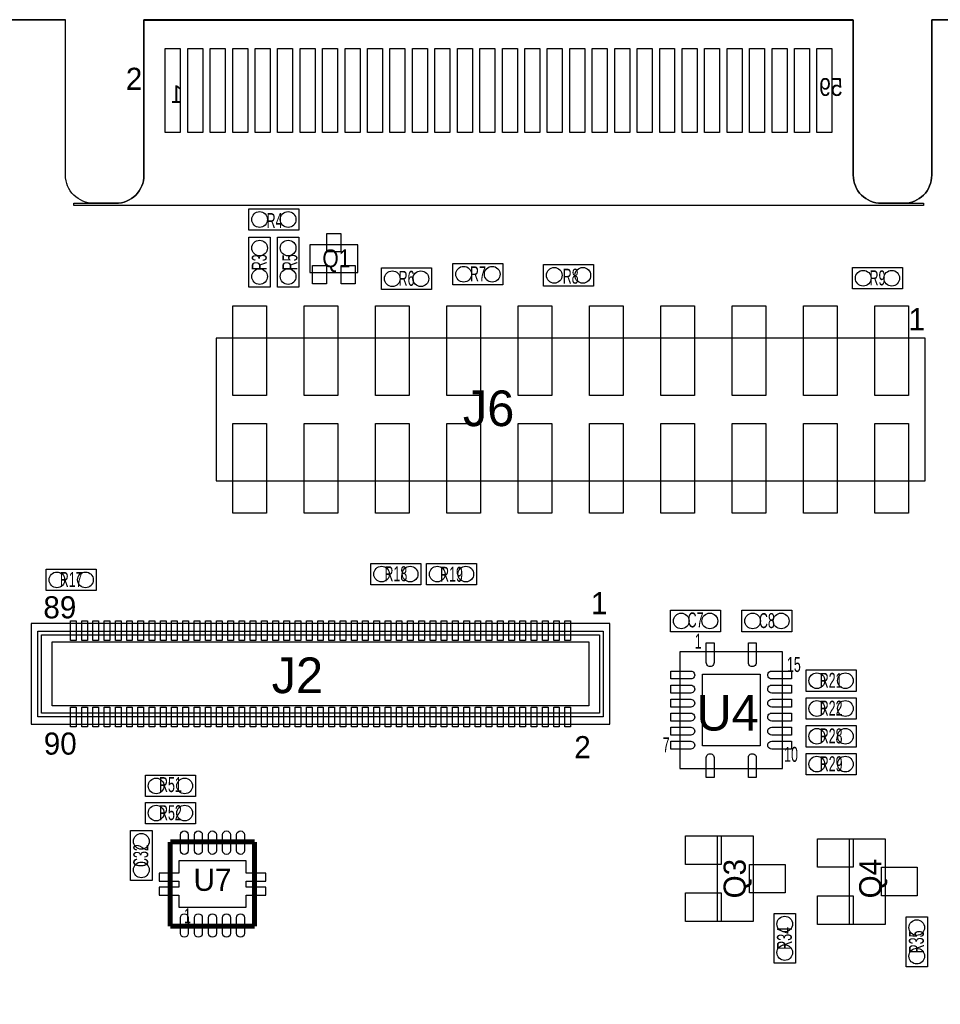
# Model space of a CAD drawing. Extents: x 12 to 131, y 89 to 179.
# Tile 5 of 7: x 51 to 84, y 141 to 176. Entities that reach past the tile are written whole.
import ezdxf
from ezdxf.enums import TextEntityAlignment as Align

# ---------------------------------------------------------------- set-up
doc = ezdxf.new("R2010")
doc.units = 0
for name, color, linetype in [('BG_OUTLINE', 3, 'CONTINUOUS'), ('PG_ASSEMBLY_BOTTOM', 30, 'CONTINUOUS'), ('PG_ASSEMBLY_TOP', 253, 'CONTINUOUS'), ('PIN_BOTTOM', 211, 'CONTINUOUS'), ('PIN_TOP', 173, 'CONTINUOUS'), ('RD_ASSEMBLY_TOP', 2, 'CONTINUOUS')]:
    doc.layers.add(name, color=color, linetype=linetype)

msp = doc.modelspace()

# ---------------------------------------------------------------- linework, layer by layer
at = {"layer": 'BG_OUTLINE'}
for points in [[(12.3952, 176.38776), (52.451, 176.38776)], [(52.451, 170.84802), (52.451, 176.38776)], [(55.24373, 176.38776), (80.49387, 176.38776)], [(55.24373, 170.84802), (55.24373, 176.38776)], [(80.49387, 170.84802), (80.49387, 176.38776)], [(83.2866, 176.38776), (130.5052, 176.38776)], [(83.2866, 170.84802), (83.2866, 176.38776)], [(54.243732, 169.848022), (53.450998, 169.848022)], [(82.286602, 169.848022), (81.493868, 169.848022)]]:
    msp.add_lwpolyline(points, dxfattribs=at)
msp.add_lwpolyline([(130.5052, 89.38768), (130.5052, 176.38776), (83.2866, 176.38776), (83.2866, 170.84802, -0.414216), (82.286602, 169.848022), (81.493868, 169.848022, -0.414216), (80.49387, 170.84802), (80.49387, 176.38776), (55.24373, 176.38776), (55.24373, 170.84802, -0.414216), (54.243732, 169.848022), (53.450998, 169.848022, -0.414216), (52.451, 170.84802), (52.451, 176.38776), (12.3952, 176.38776), (12.3952, 89.38768)], format="xyb", close=True, dxfattribs=at)
for points in [[(53.450998, 169.848022, -0.414216), (52.451, 170.84802)], [(54.243732, 169.848022, 0.414216), (55.24373, 170.84802)], [(81.493868, 169.848022, -0.414216), (80.49387, 170.84802)], [(82.286602, 169.848022, 0.414216), (83.2866, 170.84802)]]:
    msp.add_lwpolyline(points, format="xyb", dxfattribs=at)
at = {"layer": 'PG_ASSEMBLY_BOTTOM'}
for points in [[(55.24373, 170.84802), (55.24373, 176.368202)], [(55.24373, 176.368202), (80.49387, 176.368202)], [(55.24373, 170.84802), (55.24373, 176.368202)], [(55.24373, 176.368202), (80.49387, 176.368202)], [(55.24373, 170.84802), (55.24373, 176.368202)], [(55.24373, 176.368202), (80.49387, 176.368202)], [(55.24373, 170.84802), (55.24373, 176.368202)], [(55.24373, 176.368202), (80.49387, 176.368202)], [(55.24373, 170.84802), (55.24373, 176.368202)], [(55.24373, 176.368202), (80.49387, 176.368202)], [(55.24373, 170.84802), (55.24373, 176.368202)], [(55.24373, 176.368202), (80.49387, 176.368202)], [(55.24373, 170.84802), (55.24373, 176.368202)], [(55.24373, 176.368202), (80.49387, 176.368202)], [(55.24373, 170.84802), (55.24373, 176.368202)], [(55.24373, 176.368202), (80.49387, 176.368202)], [(55.24373, 170.84802), (55.24373, 176.368202)], [(55.24373, 176.368202), (80.49387, 176.368202)], [(55.24373, 170.84802), (55.24373, 176.368202)], [(55.24373, 176.368202), (80.49387, 176.368202)], [(55.24373, 170.84802), (55.24373, 176.368202)], [(55.24373, 176.368202), (80.49387, 176.368202)], [(55.24373, 170.84802), (55.24373, 176.368202)], [(55.24373, 176.368202), (80.49387, 176.368202)], [(55.24373, 170.84802), (55.24373, 176.368202)], [(55.24373, 176.368202), (80.49387, 176.368202)], [(55.24373, 170.84802), (55.24373, 176.368202)], [(55.24373, 176.368202), (80.49387, 176.368202)], [(55.24373, 170.84802), (55.24373, 176.368202)], [(55.24373, 176.368202), (80.49387, 176.368202)], [(55.24373, 170.84802), (55.24373, 176.368202)], [(55.24373, 176.368202), (80.49387, 176.368202)], [(80.49387, 176.368202), (80.49387, 170.84802)], [(80.49387, 176.368202), (80.49387, 170.84802)], [(80.49387, 176.368202), (80.49387, 170.84802)], [(80.49387, 176.368202), (80.49387, 170.84802)], [(80.49387, 176.368202), (80.49387, 170.84802)], [(80.49387, 176.368202), (80.49387, 170.84802)], [(80.49387, 176.368202), (80.49387, 170.84802)], [(80.49387, 176.368202), (80.49387, 170.84802)], [(80.49387, 176.368202), (80.49387, 170.84802)], [(80.49387, 176.368202), (80.49387, 170.84802)], [(80.49387, 176.368202), (80.49387, 170.84802)], [(80.49387, 176.368202), (80.49387, 170.84802)], [(80.49387, 176.368202), (80.49387, 170.84802)], [(80.49387, 176.368202), (80.49387, 170.84802)], [(80.49387, 176.368202), (80.49387, 170.84802)], [(80.49387, 176.368202), (80.49387, 170.84802)], [(52.743862, 169.768012), (52.743862, 169.848022)], [(52.743862, 169.848022), (54.243732, 169.848022)], [(52.743862, 169.768012), (52.743862, 169.848022)], [(52.743862, 169.848022), (54.243732, 169.848022)], [(52.743862, 169.768012), (52.743862, 169.848022)], [(52.743862, 169.848022), (54.243732, 169.848022)], [(52.743862, 169.768012), (52.743862, 169.848022)], [(52.743862, 169.848022), (54.243732, 169.848022)], [(52.743862, 169.768012), (52.743862, 169.848022)], [(52.743862, 169.848022), (54.243732, 169.848022)], [(52.743862, 169.768012), (52.743862, 169.848022)], [(52.743862, 169.848022), (54.243732, 169.848022)], [(52.743862, 169.768012), (52.743862, 169.848022)], [(52.743862, 169.848022), (54.243732, 169.848022)], [(52.743862, 169.768012), (52.743862, 169.848022)], [(52.743862, 169.848022), (54.243732, 169.848022)], [(52.743862, 169.768012), (52.743862, 169.848022)], [(52.743862, 169.848022), (54.243732, 169.848022)], [(52.743862, 169.768012), (52.743862, 169.848022)], [(52.743862, 169.848022), (54.243732, 169.848022)], [(52.743862, 169.768012), (52.743862, 169.848022)], [(52.743862, 169.848022), (54.243732, 169.848022)], [(52.743862, 169.768012), (52.743862, 169.848022)], [(52.743862, 169.848022), (54.243732, 169.848022)], [(52.743862, 169.768012), (52.743862, 169.848022)], [(52.743862, 169.848022), (54.243732, 169.848022)], [(52.743862, 169.768012), (52.743862, 169.848022)], [(52.743862, 169.848022), (54.243732, 169.848022)], [(52.743862, 169.768012), (52.743862, 169.848022)], [(52.743862, 169.848022), (54.243732, 169.848022)], [(52.743862, 169.768012), (52.743862, 169.848022)], [(52.743862, 169.848022), (54.243732, 169.848022)], [(82.993738, 169.768012), (52.743862, 169.768012)], [(82.993738, 169.768012), (52.743862, 169.768012)], [(82.993738, 169.768012), (52.743862, 169.768012)], [(82.993738, 169.768012), (52.743862, 169.768012)], [(82.993738, 169.768012), (52.743862, 169.768012)], [(82.993738, 169.768012), (52.743862, 169.768012)], [(82.993738, 169.768012), (52.743862, 169.768012)], [(82.993738, 169.768012), (52.743862, 169.768012)], [(82.993738, 169.768012), (52.743862, 169.768012)], [(82.993738, 169.768012), (52.743862, 169.768012)], [(82.993738, 169.768012), (52.743862, 169.768012)], [(82.993738, 169.768012), (52.743862, 169.768012)], [(82.993738, 169.768012), (52.743862, 169.768012)], [(82.993738, 169.768012), (52.743862, 169.768012)], [(82.993738, 169.768012), (52.743862, 169.768012)], [(82.993738, 169.768012), (52.743862, 169.768012)], [(81.493868, 169.848022), (82.993738, 169.848022)], [(81.493868, 169.848022), (82.993738, 169.848022)], [(81.493868, 169.848022), (82.993738, 169.848022)], [(81.493868, 169.848022), (82.993738, 169.848022)], [(81.493868, 169.848022), (82.993738, 169.848022)], [(81.493868, 169.848022), (82.993738, 169.848022)], [(81.493868, 169.848022), (82.993738, 169.848022)], [(81.493868, 169.848022), (82.993738, 169.848022)], [(81.493868, 169.848022), (82.993738, 169.848022)], [(81.493868, 169.848022), (82.993738, 169.848022)], [(81.493868, 169.848022), (82.993738, 169.848022)], [(81.493868, 169.848022), (82.993738, 169.848022)], [(81.493868, 169.848022), (82.993738, 169.848022)], [(81.493868, 169.848022), (82.993738, 169.848022)], [(81.493868, 169.848022), (82.993738, 169.848022)], [(81.493868, 169.848022), (82.993738, 169.848022)], [(82.993738, 169.848022), (82.993738, 169.768012)], [(82.993738, 169.848022), (82.993738, 169.768012)], [(82.993738, 169.848022), (82.993738, 169.768012)], [(82.993738, 169.848022), (82.993738, 169.768012)], [(82.993738, 169.848022), (82.993738, 169.768012)], [(82.993738, 169.848022), (82.993738, 169.768012)], [(82.993738, 169.848022), (82.993738, 169.768012)], [(82.993738, 169.848022), (82.993738, 169.768012)], [(82.993738, 169.848022), (82.993738, 169.768012)], [(82.993738, 169.848022), (82.993738, 169.768012)], [(82.993738, 169.848022), (82.993738, 169.768012)], [(82.993738, 169.848022), (82.993738, 169.768012)], [(82.993738, 169.848022), (82.993738, 169.768012)], [(82.993738, 169.848022), (82.993738, 169.768012)], [(82.993738, 169.848022), (82.993738, 169.768012)], [(82.993738, 169.848022), (82.993738, 169.768012)], [(82.993738, 169.848022), (82.993738, 169.768012)]]:
    msp.add_lwpolyline(points, dxfattribs=at)
for points in [[(54.243732, 169.848022, 0.414216), (55.24373, 170.84802)], [(54.243732, 169.848022, 0.414216), (55.24373, 170.84802)], [(54.243732, 169.848022, 0.414216), (55.24373, 170.84802)], [(54.243732, 169.848022, 0.414216), (55.24373, 170.84802)], [(54.243732, 169.848022, 0.414216), (55.24373, 170.84802)], [(54.243732, 169.848022, 0.414216), (55.24373, 170.84802)], [(54.243732, 169.848022, 0.414216), (55.24373, 170.84802)], [(54.243732, 169.848022, 0.414216), (55.24373, 170.84802)], [(54.243732, 169.848022, 0.414216), (55.24373, 170.84802)], [(54.243732, 169.848022, 0.414216), (55.24373, 170.84802)], [(54.243732, 169.848022, 0.414216), (55.24373, 170.84802)], [(54.243732, 169.848022, 0.414216), (55.24373, 170.84802)], [(54.243732, 169.848022, 0.414216), (55.24373, 170.84802)], [(54.243732, 169.848022, 0.414216), (55.24373, 170.84802)], [(54.243732, 169.848022, 0.414216), (55.24373, 170.84802)], [(54.243732, 169.848022, 0.414216), (55.24373, 170.84802)], [(80.49387, 170.84802, 0.414216), (81.493868, 169.848022)], [(80.49387, 170.84802, 0.414216), (81.493868, 169.848022)], [(80.49387, 170.84802, 0.414216), (81.493868, 169.848022)], [(80.49387, 170.84802, 0.414216), (81.493868, 169.848022)], [(80.49387, 170.84802, 0.414216), (81.493868, 169.848022)], [(80.49387, 170.84802, 0.414216), (81.493868, 169.848022)], [(80.49387, 170.84802, 0.414216), (81.493868, 169.848022)], [(80.49387, 170.84802, 0.414216), (81.493868, 169.848022)], [(80.49387, 170.84802, 0.414216), (81.493868, 169.848022)], [(80.49387, 170.84802, 0.414216), (81.493868, 169.848022)], [(80.49387, 170.84802, 0.414216), (81.493868, 169.848022)], [(80.49387, 170.84802, 0.414216), (81.493868, 169.848022)], [(80.49387, 170.84802, 0.414216), (81.493868, 169.848022)], [(80.49387, 170.84802, 0.414216), (81.493868, 169.848022)], [(80.49387, 170.84802, 0.414216), (81.493868, 169.848022)], [(80.49387, 170.84802, 0.414216), (81.493868, 169.848022)]]:
    msp.add_lwpolyline(points, format="xyb", dxfattribs=at)
at = {"layer": 'PG_ASSEMBLY_TOP'}
for points in [[(55.24373, 170.84802), (55.24373, 176.368202)], [(55.24373, 176.368202), (80.49387, 176.368202)], [(55.24373, 170.84802), (55.24373, 176.368202)], [(55.24373, 176.368202), (80.49387, 176.368202)], [(55.24373, 170.84802), (55.24373, 176.368202)], [(55.24373, 176.368202), (80.49387, 176.368202)], [(55.24373, 170.84802), (55.24373, 176.368202)], [(55.24373, 176.368202), (80.49387, 176.368202)], [(55.24373, 170.84802), (55.24373, 176.368202)], [(55.24373, 176.368202), (80.49387, 176.368202)], [(55.24373, 170.84802), (55.24373, 176.368202)], [(55.24373, 176.368202), (80.49387, 176.368202)], [(55.24373, 170.84802), (55.24373, 176.368202)], [(55.24373, 176.368202), (80.49387, 176.368202)], [(55.24373, 170.84802), (55.24373, 176.368202)], [(55.24373, 176.368202), (80.49387, 176.368202)], [(55.24373, 170.84802), (55.24373, 176.368202)], [(55.24373, 176.368202), (80.49387, 176.368202)], [(55.24373, 170.84802), (55.24373, 176.368202)], [(55.24373, 176.368202), (80.49387, 176.368202)], [(55.24373, 170.84802), (55.24373, 176.368202)], [(55.24373, 176.368202), (80.49387, 176.368202)], [(55.24373, 170.84802), (55.24373, 176.368202)], [(55.24373, 176.368202), (80.49387, 176.368202)], [(55.24373, 170.84802), (55.24373, 176.368202)], [(55.24373, 176.368202), (80.49387, 176.368202)], [(55.24373, 170.84802), (55.24373, 176.368202)], [(55.24373, 176.368202), (80.49387, 176.368202)], [(55.24373, 170.84802), (55.24373, 176.368202)], [(55.24373, 176.368202), (80.49387, 176.368202)], [(55.24373, 170.84802), (55.24373, 176.368202)], [(55.24373, 176.368202), (80.49387, 176.368202)], [(80.49387, 176.368202), (80.49387, 170.84802)], [(80.49387, 176.368202), (80.49387, 170.84802)], [(80.49387, 176.368202), (80.49387, 170.84802)], [(80.49387, 176.368202), (80.49387, 170.84802)], [(80.49387, 176.368202), (80.49387, 170.84802)], [(80.49387, 176.368202), (80.49387, 170.84802)], [(80.49387, 176.368202), (80.49387, 170.84802)], [(80.49387, 176.368202), (80.49387, 170.84802)], [(80.49387, 176.368202), (80.49387, 170.84802)], [(80.49387, 176.368202), (80.49387, 170.84802)], [(80.49387, 176.368202), (80.49387, 170.84802)], [(80.49387, 176.368202), (80.49387, 170.84802)], [(80.49387, 176.368202), (80.49387, 170.84802)], [(80.49387, 176.368202), (80.49387, 170.84802)], [(80.49387, 176.368202), (80.49387, 170.84802)], [(80.49387, 176.368202), (80.49387, 170.84802)], [(52.743862, 169.768012), (52.743862, 169.848022)], [(52.743862, 169.848022), (54.243732, 169.848022)], [(52.743862, 169.768012), (52.743862, 169.848022)], [(52.743862, 169.848022), (54.243732, 169.848022)], [(52.743862, 169.768012), (52.743862, 169.848022)], [(52.743862, 169.848022), (54.243732, 169.848022)], [(52.743862, 169.768012), (52.743862, 169.848022)], [(52.743862, 169.848022), (54.243732, 169.848022)], [(52.743862, 169.768012), (52.743862, 169.848022)], [(52.743862, 169.848022), (54.243732, 169.848022)], [(52.743862, 169.768012), (52.743862, 169.848022)], [(52.743862, 169.848022), (54.243732, 169.848022)], [(52.743862, 169.768012), (52.743862, 169.848022)], [(52.743862, 169.848022), (54.243732, 169.848022)], [(52.743862, 169.768012), (52.743862, 169.848022)], [(52.743862, 169.848022), (54.243732, 169.848022)], [(52.743862, 169.768012), (52.743862, 169.848022)], [(52.743862, 169.848022), (54.243732, 169.848022)], [(52.743862, 169.768012), (52.743862, 169.848022)], [(52.743862, 169.848022), (54.243732, 169.848022)], [(52.743862, 169.768012), (52.743862, 169.848022)], [(52.743862, 169.848022), (54.243732, 169.848022)], [(52.743862, 169.768012), (52.743862, 169.848022)], [(52.743862, 169.848022), (54.243732, 169.848022)], [(52.743862, 169.768012), (52.743862, 169.848022)], [(52.743862, 169.848022), (54.243732, 169.848022)], [(52.743862, 169.768012), (52.743862, 169.848022)], [(52.743862, 169.848022), (54.243732, 169.848022)], [(52.743862, 169.768012), (52.743862, 169.848022)], [(52.743862, 169.848022), (54.243732, 169.848022)], [(52.743862, 169.768012), (52.743862, 169.848022)], [(52.743862, 169.848022), (54.243732, 169.848022)], [(82.993738, 169.768012), (52.743862, 169.768012)], [(82.993738, 169.768012), (52.743862, 169.768012)], [(82.993738, 169.768012), (52.743862, 169.768012)], [(82.993738, 169.768012), (52.743862, 169.768012)], [(82.993738, 169.768012), (52.743862, 169.768012)], [(82.993738, 169.768012), (52.743862, 169.768012)], [(82.993738, 169.768012), (52.743862, 169.768012)], [(82.993738, 169.768012), (52.743862, 169.768012)], [(82.993738, 169.768012), (52.743862, 169.768012)], [(82.993738, 169.768012), (52.743862, 169.768012)], [(82.993738, 169.768012), (52.743862, 169.768012)], [(82.993738, 169.768012), (52.743862, 169.768012)], [(82.993738, 169.768012), (52.743862, 169.768012)], [(82.993738, 169.768012), (52.743862, 169.768012)], [(82.993738, 169.768012), (52.743862, 169.768012)], [(82.993738, 169.768012), (52.743862, 169.768012)], [(81.493868, 169.848022), (82.993738, 169.848022)], [(81.493868, 169.848022), (82.993738, 169.848022)], [(81.493868, 169.848022), (82.993738, 169.848022)], [(81.493868, 169.848022), (82.993738, 169.848022)], [(81.493868, 169.848022), (82.993738, 169.848022)], [(81.493868, 169.848022), (82.993738, 169.848022)], [(81.493868, 169.848022), (82.993738, 169.848022)], [(81.493868, 169.848022), (82.993738, 169.848022)], [(81.493868, 169.848022), (82.993738, 169.848022)], [(81.493868, 169.848022), (82.993738, 169.848022)], [(81.493868, 169.848022), (82.993738, 169.848022)], [(81.493868, 169.848022), (82.993738, 169.848022)], [(81.493868, 169.848022), (82.993738, 169.848022)], [(81.493868, 169.848022), (82.993738, 169.848022)], [(81.493868, 169.848022), (82.993738, 169.848022)], [(81.493868, 169.848022), (82.993738, 169.848022)], [(82.993738, 169.848022), (82.993738, 169.768012)], [(82.993738, 169.848022), (82.993738, 169.768012)], [(82.993738, 169.848022), (82.993738, 169.768012)], [(82.993738, 169.848022), (82.993738, 169.768012)], [(82.993738, 169.848022), (82.993738, 169.768012)], [(82.993738, 169.848022), (82.993738, 169.768012)], [(82.993738, 169.848022), (82.993738, 169.768012)], [(82.993738, 169.848022), (82.993738, 169.768012)], [(82.993738, 169.848022), (82.993738, 169.768012)], [(82.993738, 169.848022), (82.993738, 169.768012)], [(82.993738, 169.848022), (82.993738, 169.768012)], [(82.993738, 169.848022), (82.993738, 169.768012)], [(82.993738, 169.848022), (82.993738, 169.768012)], [(82.993738, 169.848022), (82.993738, 169.768012)], [(82.993738, 169.848022), (82.993738, 169.768012)], [(82.993738, 169.848022), (82.993738, 169.768012)], [(58.9788, 169.65168), (60.7568, 169.65168), (60.7568, 168.88968), (58.9788, 168.88968), (58.9788, 169.65168)], [(59.7408, 168.63568), (59.7408, 166.85768), (58.9788, 166.85768), (58.9788, 168.63568), (59.7408, 168.63568)], [(59.9948, 166.85768), (59.9948, 168.63568), (60.7568, 168.63568), (60.7568, 166.85768), (59.9948, 166.85768)], [(61.1505, 167.38346), (62.8523, 167.38346), (62.8523, 168.3639), (61.1505, 168.3639), (61.1505, 167.38346)], [(68.0212, 166.940738), (66.2432, 166.940738), (66.2432, 167.702738), (68.0212, 167.702738), (68.0212, 166.940738)], [(69.469, 167.663622), (71.247, 167.663622), (71.247, 166.901622), (69.469, 166.901622), (69.469, 167.663622)], [(65.4812, 166.78148), (63.7032, 166.78148), (63.7032, 167.54348), (65.4812, 167.54348), (65.4812, 166.78148)], [(82.2452, 166.798498), (80.4672, 166.798498), (80.4672, 167.560498), (82.2452, 167.560498), (82.2452, 166.798498)], [(83.058, 165.043358), (57.8104, 165.043358), (57.8104, 159.963358), (83.058, 159.963358), (83.058, 165.043358)], [(53.542692, 156.054298), (51.764692, 156.054298), (51.764692, 156.816298), (53.542692, 156.816298), (53.542692, 156.054298)], [(65.1002, 156.259022), (63.3222, 156.259022), (63.3222, 157.021022), (65.1002, 157.021022), (65.1002, 156.259022)], [(65.3034, 157.021022), (67.0814, 157.021022), (67.0814, 156.259022), (65.3034, 156.259022), (65.3034, 157.021022)], [(73.9902, 155.35148), (75.7682, 155.35148), (75.7682, 154.58948), (73.9902, 154.58948), (73.9902, 155.35148)], [(78.3082, 154.58948), (76.5302, 154.58948), (76.5302, 155.35148), (78.3082, 155.35148), (78.3082, 154.58948)], [(71.828406, 154.875738), (51.228498, 154.875738), (51.228498, 151.295862), (71.828406, 151.295862), (71.828406, 154.875738)], [(71.59244, 151.5618), (51.464464, 151.5618), (51.464464, 154.6098), (71.59244, 154.6098), (71.59244, 151.5618)], [(71.46544, 151.6888), (51.591464, 151.6888), (51.591464, 154.4828), (71.46544, 154.4828), (71.46544, 151.6888), (71.33844, 151.6888)], [(71.08444, 151.9428), (51.972464, 151.9428), (51.972464, 154.2288), (71.08444, 154.2288), (71.08444, 151.9428)], [(74.32294, 153.87066), (74.32294, 149.7203), (77.97546, 149.7203), (77.97546, 153.87066), (74.32294, 153.87066)], [(80.5942, 152.462738), (78.8162, 152.462738), (78.8162, 153.224738), (80.5942, 153.224738), (80.5942, 152.462738)], [(80.5942, 151.472138), (78.8162, 151.472138), (78.8162, 152.234138), (80.5942, 152.234138), (80.5942, 151.472138)], [(80.5942, 150.481538), (78.8162, 150.481538), (78.8162, 151.243538), (80.5942, 151.243538), (80.5942, 150.481538)], [(80.5942, 149.490938), (78.8162, 149.490938), (78.8162, 150.252938), (80.5942, 150.252938), (80.5942, 149.490938)], [(55.295292, 149.475698), (57.073292, 149.475698), (57.073292, 148.713698), (55.295292, 148.713698), (55.295292, 149.475698)], [(57.073292, 147.748498), (55.295292, 147.748498), (55.295292, 148.510498), (57.073292, 148.510498), (57.073292, 147.748498)], [(54.769258, 145.72488), (54.769258, 147.50288), (55.531258, 147.50288), (55.531258, 145.72488), (54.769258, 145.72488)], [(78.4352, 144.55648), (78.4352, 142.77848), (77.6732, 142.77848), (77.6732, 144.55648), (78.4352, 144.55648)], [(83.1342, 144.42948), (83.1342, 142.65148), (82.3722, 142.65148), (82.3722, 144.42948), (83.1342, 144.42948)]]:
    msp.add_lwpolyline(points, dxfattribs=at)
for points in [[(54.243732, 169.848022, 0.414216), (55.24373, 170.84802)], [(54.243732, 169.848022, 0.414216), (55.24373, 170.84802)], [(54.243732, 169.848022, 0.414216), (55.24373, 170.84802)], [(54.243732, 169.848022, 0.414216), (55.24373, 170.84802)], [(54.243732, 169.848022, 0.414216), (55.24373, 170.84802)], [(54.243732, 169.848022, 0.414216), (55.24373, 170.84802)], [(54.243732, 169.848022, 0.414216), (55.24373, 170.84802)], [(54.243732, 169.848022, 0.414216), (55.24373, 170.84802)], [(54.243732, 169.848022, 0.414216), (55.24373, 170.84802)], [(54.243732, 169.848022, 0.414216), (55.24373, 170.84802)], [(54.243732, 169.848022, 0.414216), (55.24373, 170.84802)], [(54.243732, 169.848022, 0.414216), (55.24373, 170.84802)], [(54.243732, 169.848022, 0.414216), (55.24373, 170.84802)], [(54.243732, 169.848022, 0.414216), (55.24373, 170.84802)], [(54.243732, 169.848022, 0.414216), (55.24373, 170.84802)], [(54.243732, 169.848022, 0.414216), (55.24373, 170.84802)], [(80.49387, 170.84802, 0.414216), (81.493868, 169.848022)], [(80.49387, 170.84802, 0.414216), (81.493868, 169.848022)], [(80.49387, 170.84802, 0.414216), (81.493868, 169.848022)], [(80.49387, 170.84802, 0.414216), (81.493868, 169.848022)], [(80.49387, 170.84802, 0.414216), (81.493868, 169.848022)], [(80.49387, 170.84802, 0.414216), (81.493868, 169.848022)], [(80.49387, 170.84802, 0.414216), (81.493868, 169.848022)], [(80.49387, 170.84802, 0.414216), (81.493868, 169.848022)], [(80.49387, 170.84802, 0.414216), (81.493868, 169.848022)], [(80.49387, 170.84802, 0.414216), (81.493868, 169.848022)], [(80.49387, 170.84802, 0.414216), (81.493868, 169.848022)], [(80.49387, 170.84802, 0.414216), (81.493868, 169.848022)], [(80.49387, 170.84802, 0.414216), (81.493868, 169.848022)], [(80.49387, 170.84802, 0.414216), (81.493868, 169.848022)], [(80.49387, 170.84802, 0.414216), (81.493868, 169.848022)], [(80.49387, 170.84802, 0.414216), (81.493868, 169.848022)]]:
    msp.add_lwpolyline(points, format="xyb", dxfattribs=at)
for points in [[(76.93152, 144.266158), (75.66152, 144.266158), (75.66152, 147.314158), (76.93152, 147.314158)], [(81.63052, 144.164558), (80.36052, 144.164558), (80.36052, 147.212558), (81.63052, 147.212558)]]:
    msp.add_lwpolyline(points, close=True, dxfattribs=at)
at = {"layer": 'PG_ASSEMBLY_TOP', "const_width": 0.1778}
for points in [[(56.181752, 147.098258), (59.182, 147.098258)], [(56.181752, 144.09801), (56.181752, 147.098258)], [(59.182, 147.098258), (59.182, 144.09801)], [(59.182, 144.09801), (56.181752, 144.09801)]]:
    msp.add_lwpolyline(points, dxfattribs=at)
at = {"layer": 'PIN_BOTTOM'}
for points in [[(56.002174, 172.36948), (56.002174, 175.36668), (56.535574, 175.36668), (56.535574, 172.36948)], [(56.80202, 172.36948), (56.80202, 175.36668), (57.33542, 175.36668), (57.33542, 172.36948)], [(57.60212, 172.36948), (57.60212, 175.36668), (58.13552, 175.36668), (58.13552, 172.36948)], [(58.40222, 172.36948), (58.40222, 175.36668), (58.93562, 175.36668), (58.93562, 172.36948)], [(59.202066, 172.36948), (59.202066, 175.36668), (59.735466, 175.36668), (59.735466, 172.36948)], [(60.002166, 172.36948), (60.002166, 175.36668), (60.535566, 175.36668), (60.535566, 172.36948)], [(60.802012, 172.36948), (60.802012, 175.36668), (61.335412, 175.36668), (61.335412, 172.36948)], [(61.602112, 172.36948), (61.602112, 175.36668), (62.135512, 175.36668), (62.135512, 172.36948)], [(62.402212, 172.36948), (62.402212, 175.36668), (62.935612, 175.36668), (62.935612, 172.36948)], [(63.202058, 172.36948), (63.202058, 175.36668), (63.735458, 175.36668), (63.735458, 172.36948)], [(64.002158, 172.36948), (64.002158, 175.36668), (64.535558, 175.36668), (64.535558, 172.36948)], [(64.802004, 172.36948), (64.802004, 175.36668), (65.335404, 175.36668), (65.335404, 172.36948)], [(65.602104, 172.36948), (65.602104, 175.36668), (66.135504, 175.36668), (66.135504, 172.36948)], [(66.402204, 172.36948), (66.402204, 175.36668), (66.935604, 175.36668), (66.935604, 172.36948)], [(67.20205, 172.36948), (67.20205, 175.36668), (67.73545, 175.36668), (67.73545, 172.36948)], [(68.00215, 172.36948), (68.00215, 175.36668), (68.53555, 175.36668), (68.53555, 172.36948)], [(68.801996, 172.36948), (68.801996, 175.36668), (69.335396, 175.36668), (69.335396, 172.36948)], [(69.602096, 172.36948), (69.602096, 175.36668), (70.135496, 175.36668), (70.135496, 172.36948)], [(70.402196, 172.36948), (70.402196, 175.36668), (70.935596, 175.36668), (70.935596, 172.36948)], [(71.202042, 172.36948), (71.202042, 175.36668), (71.735442, 175.36668), (71.735442, 172.36948)], [(72.002142, 172.36948), (72.002142, 175.36668), (72.535542, 175.36668), (72.535542, 172.36948)], [(72.801988, 172.36948), (72.801988, 175.36668), (73.335388, 175.36668), (73.335388, 172.36948)], [(73.602088, 172.36948), (73.602088, 175.36668), (74.135488, 175.36668), (74.135488, 172.36948)], [(74.402188, 172.36948), (74.402188, 175.36668), (74.935588, 175.36668), (74.935588, 172.36948)], [(75.202034, 172.36948), (75.202034, 175.36668), (75.735434, 175.36668), (75.735434, 172.36948)], [(76.002134, 172.36948), (76.002134, 175.36668), (76.535534, 175.36668), (76.535534, 172.36948)], [(76.80198, 172.36948), (76.80198, 175.36668), (77.33538, 175.36668), (77.33538, 172.36948)], [(77.60208, 172.36948), (77.60208, 175.36668), (78.13548, 175.36668), (78.13548, 172.36948)], [(78.40218, 172.36948), (78.40218, 175.36668), (78.93558, 175.36668), (78.93558, 172.36948)], [(79.202026, 172.36948), (79.202026, 175.36668), (79.735426, 175.36668), (79.735426, 172.36948)]]:
    msp.add_lwpolyline(points, close=True, dxfattribs=at)
at = {"layer": 'PIN_TOP'}
for points in [[(56.002174, 172.36948), (56.002174, 175.36668), (56.535574, 175.36668), (56.535574, 172.36948)], [(56.80202, 172.36948), (56.80202, 175.36668), (57.33542, 175.36668), (57.33542, 172.36948)], [(57.60212, 172.36948), (57.60212, 175.36668), (58.13552, 175.36668), (58.13552, 172.36948)], [(58.40222, 172.36948), (58.40222, 175.36668), (58.93562, 175.36668), (58.93562, 172.36948)], [(59.202066, 172.36948), (59.202066, 175.36668), (59.735466, 175.36668), (59.735466, 172.36948)], [(60.002166, 172.36948), (60.002166, 175.36668), (60.535566, 175.36668), (60.535566, 172.36948)], [(60.802012, 172.36948), (60.802012, 175.36668), (61.335412, 175.36668), (61.335412, 172.36948)], [(61.602112, 172.36948), (61.602112, 175.36668), (62.135512, 175.36668), (62.135512, 172.36948)], [(62.402212, 172.36948), (62.402212, 175.36668), (62.935612, 175.36668), (62.935612, 172.36948)], [(63.202058, 172.36948), (63.202058, 175.36668), (63.735458, 175.36668), (63.735458, 172.36948)], [(64.002158, 172.36948), (64.002158, 175.36668), (64.535558, 175.36668), (64.535558, 172.36948)], [(64.802004, 172.36948), (64.802004, 175.36668), (65.335404, 175.36668), (65.335404, 172.36948)], [(65.602104, 172.36948), (65.602104, 175.36668), (66.135504, 175.36668), (66.135504, 172.36948)], [(66.402204, 172.36948), (66.402204, 175.36668), (66.935604, 175.36668), (66.935604, 172.36948)], [(67.20205, 172.36948), (67.20205, 175.36668), (67.73545, 175.36668), (67.73545, 172.36948)], [(68.00215, 172.36948), (68.00215, 175.36668), (68.53555, 175.36668), (68.53555, 172.36948)], [(68.801996, 172.36948), (68.801996, 175.36668), (69.335396, 175.36668), (69.335396, 172.36948)], [(69.602096, 172.36948), (69.602096, 175.36668), (70.135496, 175.36668), (70.135496, 172.36948)], [(70.402196, 172.36948), (70.402196, 175.36668), (70.935596, 175.36668), (70.935596, 172.36948)], [(71.202042, 172.36948), (71.202042, 175.36668), (71.735442, 175.36668), (71.735442, 172.36948)], [(72.002142, 172.36948), (72.002142, 175.36668), (72.535542, 175.36668), (72.535542, 172.36948)], [(72.801988, 172.36948), (72.801988, 175.36668), (73.335388, 175.36668), (73.335388, 172.36948)], [(73.602088, 172.36948), (73.602088, 175.36668), (74.135488, 175.36668), (74.135488, 172.36948)], [(74.402188, 172.36948), (74.402188, 175.36668), (74.935588, 175.36668), (74.935588, 172.36948)], [(75.202034, 172.36948), (75.202034, 175.36668), (75.735434, 175.36668), (75.735434, 172.36948)], [(76.002134, 172.36948), (76.002134, 175.36668), (76.535534, 175.36668), (76.535534, 172.36948)], [(76.80198, 172.36948), (76.80198, 175.36668), (77.33538, 175.36668), (77.33538, 172.36948)], [(77.60208, 172.36948), (77.60208, 175.36668), (78.13548, 175.36668), (78.13548, 172.36948)], [(78.40218, 172.36948), (78.40218, 175.36668), (78.93558, 175.36668), (78.93558, 172.36948)], [(79.202026, 172.36948), (79.202026, 175.36668), (79.735426, 175.36668), (79.735426, 172.36948)], [(61.751464, 168.11371), (61.751464, 168.773602), (62.251336, 168.773602), (62.251336, 168.11371)], [(61.243464, 166.973758), (61.243464, 167.63365), (61.743336, 167.63365), (61.743336, 166.973758)], [(62.259464, 166.973758), (62.259464, 167.63365), (62.759336, 167.63365), (62.759336, 166.973758)], [(59.6011, 166.199058), (59.6011, 162.998658), (58.4073, 162.998658), (58.4073, 166.199058)], [(62.1411, 166.199058), (62.1411, 162.998658), (60.9473, 162.998658), (60.9473, 166.199058)], [(64.6811, 166.199058), (64.6811, 162.998658), (63.4873, 162.998658), (63.4873, 166.199058)], [(67.2211, 166.199058), (67.2211, 162.998658), (66.0273, 162.998658), (66.0273, 166.199058)], [(69.7611, 166.199058), (69.7611, 162.998658), (68.5673, 162.998658), (68.5673, 166.199058)], [(72.3011, 166.199058), (72.3011, 162.998658), (71.1073, 162.998658), (71.1073, 166.199058)], [(74.8411, 166.199058), (74.8411, 162.998658), (73.6473, 162.998658), (73.6473, 166.199058)], [(77.3811, 166.199058), (77.3811, 162.998658), (76.1873, 162.998658), (76.1873, 166.199058)], [(79.9211, 166.199058), (79.9211, 162.998658), (78.7273, 162.998658), (78.7273, 166.199058)], [(82.4611, 166.199058), (82.4611, 162.998658), (81.2673, 162.998658), (81.2673, 166.199058)], [(59.6011, 162.008058), (59.6011, 158.807658), (58.4073, 158.807658), (58.4073, 162.008058)], [(62.1411, 162.008058), (62.1411, 158.807658), (60.9473, 158.807658), (60.9473, 162.008058)], [(64.6811, 162.008058), (64.6811, 158.807658), (63.4873, 158.807658), (63.4873, 162.008058)], [(67.2211, 162.008058), (67.2211, 158.807658), (66.0273, 158.807658), (66.0273, 162.008058)], [(69.7611, 162.008058), (69.7611, 158.807658), (68.5673, 158.807658), (68.5673, 162.008058)], [(72.3011, 162.008058), (72.3011, 158.807658), (71.1073, 158.807658), (71.1073, 162.008058)], [(74.8411, 162.008058), (74.8411, 158.807658), (73.6473, 158.807658), (73.6473, 162.008058)], [(77.3811, 162.008058), (77.3811, 158.807658), (76.1873, 158.807658), (76.1873, 162.008058)], [(79.9211, 162.008058), (79.9211, 158.807658), (78.7273, 158.807658), (78.7273, 162.008058)], [(82.4611, 162.008058), (82.4611, 158.807658), (81.2673, 158.807658), (81.2673, 162.008058)], [(52.828317, 154.975814), (52.828317, 154.27579), (52.628419, 154.27579), (52.628419, 154.975814)], [(53.228367, 154.975814), (53.228367, 154.27579), (53.028469, 154.27579), (53.028469, 154.975814)], [(53.628417, 154.975814), (53.628417, 154.27579), (53.428519, 154.27579), (53.428519, 154.975814)], [(54.028467, 154.975814), (54.028467, 154.27579), (53.828569, 154.27579), (53.828569, 154.975814)], [(54.428517, 154.975814), (54.428517, 154.27579), (54.228619, 154.27579), (54.228619, 154.975814)], [(54.828313, 154.975814), (54.828313, 154.27579), (54.628415, 154.27579), (54.628415, 154.975814)], [(55.228363, 154.975814), (55.228363, 154.27579), (55.028465, 154.27579), (55.028465, 154.975814)], [(55.628413, 154.975814), (55.628413, 154.27579), (55.428515, 154.27579), (55.428515, 154.975814)], [(56.028463, 154.975814), (56.028463, 154.27579), (55.828565, 154.27579), (55.828565, 154.975814)], [(56.428513, 154.975814), (56.428513, 154.27579), (56.228615, 154.27579), (56.228615, 154.975814)], [(56.828309, 154.975814), (56.828309, 154.27579), (56.628411, 154.27579), (56.628411, 154.975814)], [(57.228359, 154.975814), (57.228359, 154.27579), (57.028461, 154.27579), (57.028461, 154.975814)], [(57.628409, 154.975814), (57.628409, 154.27579), (57.428511, 154.27579), (57.428511, 154.975814)], [(58.028459, 154.975814), (58.028459, 154.27579), (57.828561, 154.27579), (57.828561, 154.975814)], [(58.428509, 154.975814), (58.428509, 154.27579), (58.228611, 154.27579), (58.228611, 154.975814)], [(58.828305, 154.975814), (58.828305, 154.27579), (58.628407, 154.27579), (58.628407, 154.975814)], [(59.228355, 154.975814), (59.228355, 154.27579), (59.028457, 154.27579), (59.028457, 154.975814)], [(59.628405, 154.975814), (59.628405, 154.27579), (59.428507, 154.27579), (59.428507, 154.975814)], [(60.028455, 154.975814), (60.028455, 154.27579), (59.828557, 154.27579), (59.828557, 154.975814)], [(60.428505, 154.975814), (60.428505, 154.27579), (60.228607, 154.27579), (60.228607, 154.975814)], [(60.828301, 154.975814), (60.828301, 154.27579), (60.628403, 154.27579), (60.628403, 154.975814)], [(61.228351, 154.975814), (61.228351, 154.27579), (61.028453, 154.27579), (61.028453, 154.975814)], [(61.628401, 154.975814), (61.628401, 154.27579), (61.428503, 154.27579), (61.428503, 154.975814)], [(62.028451, 154.975814), (62.028451, 154.27579), (61.828553, 154.27579), (61.828553, 154.975814)], [(62.428501, 154.975814), (62.428501, 154.27579), (62.228603, 154.27579), (62.228603, 154.975814)], [(62.828297, 154.975814), (62.828297, 154.27579), (62.628399, 154.27579), (62.628399, 154.975814)], [(63.228347, 154.975814), (63.228347, 154.27579), (63.028449, 154.27579), (63.028449, 154.975814)], [(63.628397, 154.975814), (63.628397, 154.27579), (63.428499, 154.27579), (63.428499, 154.975814)], [(64.028447, 154.975814), (64.028447, 154.27579), (63.828549, 154.27579), (63.828549, 154.975814)], [(64.428497, 154.975814), (64.428497, 154.27579), (64.228599, 154.27579), (64.228599, 154.975814)], [(64.828293, 154.975814), (64.828293, 154.27579), (64.628395, 154.27579), (64.628395, 154.975814)], [(65.228343, 154.975814), (65.228343, 154.27579), (65.028445, 154.27579), (65.028445, 154.975814)], [(65.628393, 154.975814), (65.628393, 154.27579), (65.428495, 154.27579), (65.428495, 154.975814)], [(66.028443, 154.975814), (66.028443, 154.27579), (65.828545, 154.27579), (65.828545, 154.975814)], [(66.428493, 154.975814), (66.428493, 154.27579), (66.228595, 154.27579), (66.228595, 154.975814)], [(66.828289, 154.975814), (66.828289, 154.27579), (66.628391, 154.27579), (66.628391, 154.975814)], [(67.228339, 154.975814), (67.228339, 154.27579), (67.028441, 154.27579), (67.028441, 154.975814)], [(67.628389, 154.975814), (67.628389, 154.27579), (67.428491, 154.27579), (67.428491, 154.975814)], [(68.028439, 154.975814), (68.028439, 154.27579), (67.828541, 154.27579), (67.828541, 154.975814)], [(68.428489, 154.975814), (68.428489, 154.27579), (68.228591, 154.27579), (68.228591, 154.975814)], [(68.828285, 154.975814), (68.828285, 154.27579), (68.628387, 154.27579), (68.628387, 154.975814)], [(69.228335, 154.975814), (69.228335, 154.27579), (69.028437, 154.27579), (69.028437, 154.975814)], [(69.628385, 154.975814), (69.628385, 154.27579), (69.428487, 154.27579), (69.428487, 154.975814)], [(70.028435, 154.975814), (70.028435, 154.27579), (69.828537, 154.27579), (69.828537, 154.975814)], [(70.428485, 154.975814), (70.428485, 154.27579), (70.228587, 154.27579), (70.228587, 154.975814)], [(77.17409, 150.5204), (75.12431, 150.5204), (75.12431, 153.07056), (77.17409, 153.07056)], [(52.828317, 151.89581), (52.828317, 151.195786), (52.628419, 151.195786), (52.628419, 151.89581)], [(53.228367, 151.89581), (53.228367, 151.195786), (53.028469, 151.195786), (53.028469, 151.89581)], [(53.628417, 151.89581), (53.628417, 151.195786), (53.428519, 151.195786), (53.428519, 151.89581)], [(54.028467, 151.89581), (54.028467, 151.195786), (53.828569, 151.195786), (53.828569, 151.89581)], [(54.428517, 151.89581), (54.428517, 151.195786), (54.228619, 151.195786), (54.228619, 151.89581)], [(54.828313, 151.89581), (54.828313, 151.195786), (54.628415, 151.195786), (54.628415, 151.89581)], [(55.228363, 151.89581), (55.228363, 151.195786), (55.028465, 151.195786), (55.028465, 151.89581)], [(55.628413, 151.89581), (55.628413, 151.195786), (55.428515, 151.195786), (55.428515, 151.89581)], [(56.028463, 151.89581), (56.028463, 151.195786), (55.828565, 151.195786), (55.828565, 151.89581)], [(56.428513, 151.89581), (56.428513, 151.195786), (56.228615, 151.195786), (56.228615, 151.89581)], [(56.828309, 151.89581), (56.828309, 151.195786), (56.628411, 151.195786), (56.628411, 151.89581)], [(57.228359, 151.89581), (57.228359, 151.195786), (57.028461, 151.195786), (57.028461, 151.89581)], [(57.628409, 151.89581), (57.628409, 151.195786), (57.428511, 151.195786), (57.428511, 151.89581)], [(58.028459, 151.89581), (58.028459, 151.195786), (57.828561, 151.195786), (57.828561, 151.89581)], [(58.428509, 151.89581), (58.428509, 151.195786), (58.228611, 151.195786), (58.228611, 151.89581)], [(58.828305, 151.89581), (58.828305, 151.195786), (58.628407, 151.195786), (58.628407, 151.89581)], [(59.228355, 151.89581), (59.228355, 151.195786), (59.028457, 151.195786), (59.028457, 151.89581)], [(59.628405, 151.89581), (59.628405, 151.195786), (59.428507, 151.195786), (59.428507, 151.89581)], [(60.028455, 151.89581), (60.028455, 151.195786), (59.828557, 151.195786), (59.828557, 151.89581)], [(60.428505, 151.89581), (60.428505, 151.195786), (60.228607, 151.195786), (60.228607, 151.89581)], [(60.828301, 151.89581), (60.828301, 151.195786), (60.628403, 151.195786), (60.628403, 151.89581)], [(61.228351, 151.89581), (61.228351, 151.195786), (61.028453, 151.195786), (61.028453, 151.89581)], [(61.628401, 151.89581), (61.628401, 151.195786), (61.428503, 151.195786), (61.428503, 151.89581)], [(62.028451, 151.89581), (62.028451, 151.195786), (61.828553, 151.195786), (61.828553, 151.89581)], [(62.428501, 151.89581), (62.428501, 151.195786), (62.228603, 151.195786), (62.228603, 151.89581)], [(62.828297, 151.89581), (62.828297, 151.195786), (62.628399, 151.195786), (62.628399, 151.89581)], [(63.228347, 151.89581), (63.228347, 151.195786), (63.028449, 151.195786), (63.028449, 151.89581)], [(63.628397, 151.89581), (63.628397, 151.195786), (63.428499, 151.195786), (63.428499, 151.89581)], [(64.028447, 151.89581), (64.028447, 151.195786), (63.828549, 151.195786), (63.828549, 151.89581)], [(64.428497, 151.89581), (64.428497, 151.195786), (64.228599, 151.195786), (64.228599, 151.89581)], [(64.828293, 151.89581), (64.828293, 151.195786), (64.628395, 151.195786), (64.628395, 151.89581)], [(65.228343, 151.89581), (65.228343, 151.195786), (65.028445, 151.195786), (65.028445, 151.89581)], [(65.628393, 151.89581), (65.628393, 151.195786), (65.428495, 151.195786), (65.428495, 151.89581)], [(66.028443, 151.89581), (66.028443, 151.195786), (65.828545, 151.195786), (65.828545, 151.89581)], [(66.428493, 151.89581), (66.428493, 151.195786), (66.228595, 151.195786), (66.228595, 151.89581)], [(66.828289, 151.89581), (66.828289, 151.195786), (66.628391, 151.195786), (66.628391, 151.89581)], [(67.228339, 151.89581), (67.228339, 151.195786), (67.028441, 151.195786), (67.028441, 151.89581)], [(67.628389, 151.89581), (67.628389, 151.195786), (67.428491, 151.195786), (67.428491, 151.89581)], [(68.028439, 151.89581), (68.028439, 151.195786), (67.828541, 151.195786), (67.828541, 151.89581)], [(68.428489, 151.89581), (68.428489, 151.195786), (68.228591, 151.195786), (68.228591, 151.89581)], [(68.828285, 151.89581), (68.828285, 151.195786), (68.628387, 151.195786), (68.628387, 151.89581)], [(69.228335, 151.89581), (69.228335, 151.195786), (69.028437, 151.195786), (69.028437, 151.89581)], [(69.628385, 151.89581), (69.628385, 151.195786), (69.428487, 151.195786), (69.428487, 151.89581)], [(70.028435, 151.89581), (70.028435, 151.195786), (69.828537, 151.195786), (69.828537, 151.89581)], [(70.428485, 151.89581), (70.428485, 151.195786), (70.228587, 151.195786), (70.228587, 151.89581)], [(74.51852, 147.314158), (75.78852, 147.314158), (75.78852, 146.298158), (74.51852, 146.298158)], [(79.21752, 147.212558), (80.48752, 147.212558), (80.48752, 146.196558), (79.21752, 146.196558)], [(59.586876, 145.988024), (58.886852, 145.988024), (58.886852, 146.423126), (56.486806, 146.423126), (56.486806, 145.988024), (55.786782, 145.988024), (55.786782, 145.708116), (56.486806, 145.708116), (56.486806, 145.488152), (55.786782, 145.488152), (55.786782, 145.208244), (56.486806, 145.208244), (56.486806, 144.773142), (58.886852, 144.773142), (58.886852, 145.208244), (59.586876, 145.208244), (59.586876, 145.488152), (58.886852, 145.488152), (58.886852, 145.708116), (59.586876, 145.708116)], [(76.80452, 146.298158), (78.07452, 146.298158), (78.07452, 145.282158), (76.80452, 145.282158)], [(81.50352, 146.196558), (82.77352, 146.196558), (82.77352, 145.180558), (81.50352, 145.180558)], [(74.51852, 145.282158), (75.78852, 145.282158), (75.78852, 144.266158), (74.51852, 144.266158)], [(79.21752, 145.180558), (80.48752, 145.180558), (80.48752, 144.164558), (79.21752, 144.164558)]]:
    msp.add_lwpolyline(points, close=True, dxfattribs=at)
for points in [[(75.5396, 154.19578), (75.5396, 153.48712, -1.003729), (75.2602, 153.48712), (75.2602, 154.19578)], [(77.0382, 154.19578), (77.0382, 153.48712, -1.003729), (76.7588, 153.48712), (76.7588, 154.19578)], [(74.00036, 153.18486), (74.70902, 153.18486, -1.003729), (74.70902, 152.90546), (74.00036, 152.90546)], [(78.29804, 152.90546), (77.58938, 152.90546, -1.003729), (77.58938, 153.18486), (78.29804, 153.18486)], [(74.00036, 152.68448), (74.70902, 152.68448, -1.003729), (74.70902, 152.40508), (74.00036, 152.40508)], [(78.29804, 152.40508), (77.58938, 152.40508, -1.003729), (77.58938, 152.68448), (78.29804, 152.68448)], [(74.00036, 152.1841), (74.70902, 152.1841, -1.003729), (74.70902, 151.9047), (74.00036, 151.9047)], [(78.29804, 151.9047), (77.58938, 151.9047, -1.003729), (77.58938, 152.1841), (78.29804, 152.1841)], [(74.00036, 151.68626), (74.70902, 151.68626, -1.003729), (74.70902, 151.40686), (74.00036, 151.40686)], [(78.29804, 151.40686), (77.58938, 151.40686, -1.003729), (77.58938, 151.68626), (78.29804, 151.68626)], [(74.00036, 151.18588), (74.70902, 151.18588, -1.003729), (74.70902, 150.90648), (74.00036, 150.90648)], [(78.29804, 150.90648), (77.58938, 150.90648, -1.003729), (77.58938, 151.18588), (78.29804, 151.18588)], [(74.00036, 150.6855), (74.70902, 150.6855, -1.003729), (74.70902, 150.4061), (74.00036, 150.4061)], [(78.29804, 150.4061), (77.58938, 150.4061, -1.003729), (77.58938, 150.6855), (78.29804, 150.6855)], [(75.2602, 149.39518), (75.2602, 150.10384, -1.003729), (75.5396, 150.10384), (75.5396, 149.39518)], [(76.7588, 149.39518), (76.7588, 150.10384, -1.003729), (77.0382, 150.10384), (77.0382, 149.39518)], [(56.821578, 147.352512), (56.821578, 146.793712, -1), (56.542178, 146.793712), (56.542178, 147.352512, -1)], [(57.321704, 147.352512), (57.321704, 146.793712, -1), (57.042304, 146.793712), (57.042304, 147.352512, -1)], [(57.821576, 147.352512), (57.821576, 146.793712, -1), (57.542176, 146.793712), (57.542176, 147.352512, -1)], [(58.321448, 147.352512), (58.321448, 146.793712, -1), (58.042048, 146.793712), (58.042048, 147.352512, -1)], [(58.821574, 147.352512), (58.821574, 146.793712, -1), (58.542174, 146.793712), (58.542174, 147.352512, -1)], [(56.821578, 144.402556), (56.821578, 143.843756, -1), (56.542178, 143.843756), (56.542178, 144.402556, -1)], [(57.321704, 144.402556), (57.321704, 143.843756, -1), (57.042304, 143.843756), (57.042304, 144.402556, -1)], [(57.821576, 144.402556), (57.821576, 143.843756, -1), (57.542176, 143.843756), (57.542176, 144.402556, -1)], [(58.321448, 144.402556), (58.321448, 143.843756, -1), (58.042048, 143.843756), (58.042048, 144.402556, -1)], [(58.821574, 144.402556), (58.821574, 143.843756, -1), (58.542174, 143.843756), (58.542174, 144.402556, -1)]]:
    msp.add_lwpolyline(points, format="xyb", close=True, dxfattribs=at)
for centre in [(59.3598, 169.27068), (60.3758, 169.27068), (59.3598, 168.25468), (60.3758, 168.25468), (59.3598, 167.23868), (60.3758, 167.23868), (64.0842, 167.16248), (65.1002, 167.16248), (66.6242, 167.321738), (67.6402, 167.321738), (69.85, 167.282622), (70.866, 167.282622), (80.8482, 167.179498), (81.8642, 167.179498), (63.7032, 156.640022), (64.7192, 156.640022), (65.6844, 156.640022), (66.7004, 156.640022), (52.145692, 156.435298), (53.161692, 156.435298), (74.3712, 154.97048), (75.3872, 154.97048), (76.9112, 154.97048), (77.9272, 154.97048), (79.1972, 152.843738), (80.2132, 152.843738), (79.1972, 151.853138), (80.2132, 151.853138), (79.1972, 150.862538), (80.2132, 150.862538), (79.1972, 149.871938), (80.2132, 149.871938), (55.676292, 149.094698), (56.692292, 149.094698), (55.676292, 148.129498), (56.692292, 148.129498), (55.150258, 147.12188), (55.150258, 146.10588), (78.0542, 144.17548), (82.7532, 144.04848), (78.0542, 143.15948), (82.7532, 143.03248)]:
    msp.add_circle(centre, 0.2794, dxfattribs=at)

# ---------------------------------------------------------------- texts
at = {"layer": 'PG_ASSEMBLY_BOTTOM', "text_generation_flag": 2, "width": 0.88}
for s, p in [('59', (80.1116, 173.6725)), ('1', (56.6166, 173.4185))]:
    msp.add_text(s, height=0.635, dxfattribs=at).set_placement(p)
at = {"layer": 'PG_ASSEMBLY_TOP'}
for s, p in [('2', (54.598824, 173.888146)), ('1', (82.4611, 165.325298)), ('89', (51.6636, 155.063698)), ('1', (71.15683, 155.211018)), ('90', (51.678078, 150.209758)), ('2', (70.56247, 150.081996))]:
    msp.add_text(s, height=0.7874, dxfattribs=at).set_placement(p)
at = {"layer": 'PG_ASSEMBLY_TOP', "width": 0.619048}
for s, p in [('1', (74.8538, 153.97988)), ('15', (78.133448, 153.153872)), ('7', (73.7108, 150.29688)), ('10', (78.034388, 149.953472))]:
    msp.add_text(s, height=0.5334, dxfattribs=at).set_placement(p)
msp.add_text('1', height=0.5334, dxfattribs=at).set_placement((56.792876, 144.201134), align=Align.CENTER)
at = {"layer": 'RD_ASSEMBLY_TOP'}
for s, height, width, p in [('R4', 0.5334, 0.619048, (59.8932, 168.96588)), ('R6', 0.5334, 0.619048, (64.5922, 166.90848)), ('R7', 0.5334, 0.619048, (67.1322, 167.067738)), ('R8', 0.5334, 0.619048, (70.4342, 166.98468)), ('R9', 0.5334, 0.619048, (81.3562, 166.925498)), ('R18', 0.5334, 0.619048, (64.2112, 156.386022)), ('R19', 0.5334, 0.619048, (66.1924, 156.36748)), ('R17', 0.5334, 0.619048, (52.653692, 156.181298)), ('C7', 0.5334, 0.619048, (74.8792, 154.74188)), ('C8', 0.5334, 0.619048, (77.4192, 154.71648)), ('J2', 1.27, 1.02, (60.706, 152.4)), ('R21', 0.5334, 0.619048, (79.7052, 152.589738)), ('U4', 1.27, 1.02, (76.0222, 151.067262)), ('R22', 0.5334, 0.619048, (79.7052, 151.599138)), ('R28', 0.5334, 0.619048, (79.7052, 150.608538)), ('R29', 0.5334, 0.619048, (79.7052, 149.617938)), ('R51', 0.5334, 0.619048, (56.1848, 148.87448)), ('R52', 0.5334, 0.619048, (56.184292, 147.875498))]:
    msp.add_text(s, height=height, dxfattribs=dict(at, width=width)).set_placement(p, align=Align.CENTER)
for s, height, width, p in [('Q1', 0.635, 0.88, (61.595, 167.56888)), ('J6', 1.27, 1.02, (66.5988, 161.910522))]:
    msp.add_text(s, height=height, dxfattribs=dict(at, width=width)).set_placement(p)
at = {"layer": 'RD_ASSEMBLY_TOP', "width": 0.619048}
for s, p in [('R3', (59.6138, 167.74668)), ('R5', (60.706, 167.74668)), ('C32', (55.3974, 146.61388)), ('R34', (78.3082, 143.66748)), ('R35', (83.0072, 143.54048))]:
    msp.add_text(s, height=0.5334, rotation=90, dxfattribs=at).set_placement(p, align=Align.CENTER)
at = {"layer": 'RD_ASSEMBLY_TOP'}
for s, p in [('Q3', (76.665836, 145.08988)), ('Q4', (81.491836, 145.08988))]:
    msp.add_text(s, height=0.7874, rotation=90, dxfattribs=at).set_placement(p)
msp.add_text('U7', height=0.7874, dxfattribs=at).set_placement((57.681876, 145.357596), align=Align.CENTER)

doc.saveas('drawing.dxf')
